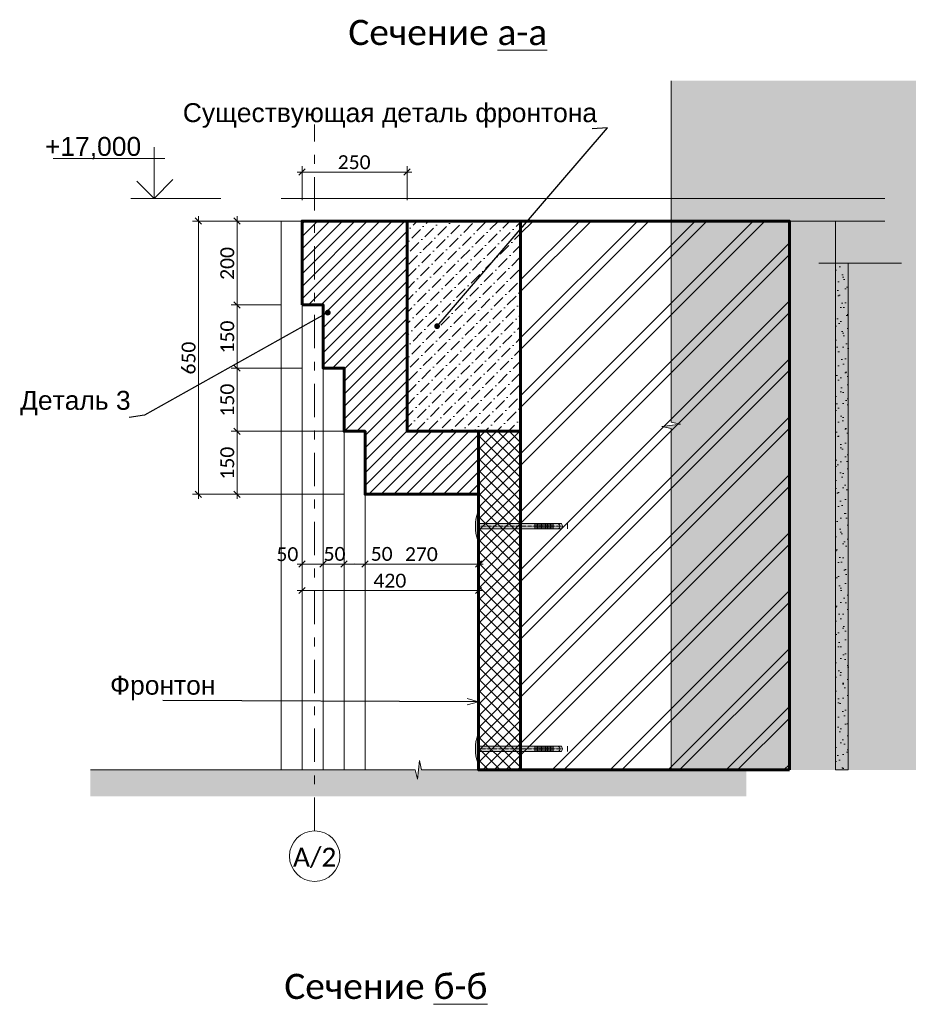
# Model space of a CAD drawing. Header units: millimetres. Extents: x 606744 to 1334424, y 366813 to 458563.
# Tile 13 of 21: x 1309294 to 1311409, y 444724 to 447066. Entities that reach past the tile are written whole.
import ezdxf

# ---------------------------------------------------------------- set-up
doc = ezdxf.new("R2010")
doc.units = ezdxf.units.MM
doc.header["$MEASUREMENT"] = 0
doc.set_wipeout_variables(frame=1)
for name, pattern in [('GESTRICHELT', [0.75, 0.5, -0.25]), ('Wipeout_Contour', [1000, 0, -1000]), ('Штрихштриховая', [164.041661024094, 79.37499761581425, -31.7499983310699, 21.1666667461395, -31.74999833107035])]:
    doc.linetypes.add(name, pattern=pattern)
for name, color, linetype in [('- 2D четрежи', 7, 'Continuous'), ('Конструктив - Стены Несущие', 7, 'Continuous'), ('Размер - Общий', 7, 'Continuous'), ('Размер - Осевые Размеры', 7, 'Continuous')]:
    doc.layers.add(name, color=color, linetype=linetype)
for name, color, linetype, lineweight in [('- 2D четрежи_Ном._пера__1', 7, 'Continuous', 15), ('- 2D четрежи_Ном._пера__19', 255, 'Continuous', 0), ('1 Молдинги_Ном._пера__1', 7, 'Continuous', 15), ('1 Молдинги_Ном._пера__41', 7, 'Continuous', 60), ('1_Кровля (плоская)_Ном._пера__1', 7, 'Continuous', 15), ('Аннотация - Выносная Надпись.Фасад фрагмент_Ном._пера__1', 7, 'Continuous', 15), ('Конструктив - Стены Несущие_Ном._пера__1', 7, 'Continuous', 15), ('Конструктив - Стены Несущие_Ном._пера__120', 7, 'Continuous', 5), ('Конструктив - Стены Несущие_Ном._пера__41', 7, 'Continuous', 60), ('Размер - Общий_Ном._пера__1', 7, 'Continuous', 15), ('Размер - Осевые Размеры_Ном._пера__1', 7, 'Continuous', 15), ('Размер - Отметка Уровня_Ном._пера__1', 7, 'Continuous', 15), ('Размер - Отметка Уровня_Ном._пера__120', 7, 'Continuous', 5)]:
    doc.layers.add(name, color=color, linetype=linetype, lineweight=lineweight)
doc.layers.add('1 Молдинги_Ном._пера__82', color=7, linetype='Continuous', lineweight=20, true_color=0xaaaaaa)
doc.layers.add('Конструктив - Стены Несущие_Ном._пера__167', color=7, linetype='Continuous', lineweight=5, true_color=0x6a6a6a)
doc.styles.add('СГЕНЕРИР_СТИЛЬ_1', font='arial.ttf')
doc.styles.add('СГЕНЕРИР_СТИЛЬ_2', font='calibri.ttf')
doc.dimstyles.new('СГЕНЕРИР_СТИЛЬ__2', dxfattribs={"dimtxt": 33.00000071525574, "dimasz": 14.25, "dimexe": 0.18, "dimexo": 50, "dimgap": 0, "dimtad": 1, "dimdec": 0, "dimzin": 0, "dimdsep": 46, "dimtxsty": 'СГЕНЕРИР_СТИЛЬ_2', "dimblk": 'ARROWHEAD_6', "dimblk1": 'ARROWHEAD_6', "dimblk2": 'ARROWHEAD_6', "dimcen": 0.09, "dimclrd": 7, "dimclre": 7, "dimclrt": 7, "dimazin": 0, "dimtfac": 1, "dimtdec": 4, "dimtmove": 0, "dimatfit": 3, "dimfxl": 1, "dimtolj": 1, "dimtzin": 0, "dimarcsym": 0})
doc.dimstyles.new('СГЕНЕРИР_СТИЛЬ__3', dxfattribs={"dimtxt": 33.00000071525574, "dimasz": 14.25, "dimexe": 0.18, "dimexo": 50, "dimgap": 0, "dimtad": 1, "dimtih": 1, "dimtoh": 1, "dimdec": 0, "dimzin": 0, "dimdsep": 46, "dimtxsty": 'СГЕНЕРИР_СТИЛЬ_2', "dimblk": 'ARROWHEAD_6', "dimblk1": 'ARROWHEAD_6', "dimblk2": 'ARROWHEAD_6', "dimcen": 0.09, "dimclrd": 7, "dimclre": 7, "dimclrt": 7, "dimazin": 0, "dimtfac": 1, "dimtdec": 4, "dimtmove": 2, "dimatfit": 3, "dimfxl": 1, "dimtolj": 1, "dimtzin": 0, "dimarcsym": 0})
doc.dimstyles.new('СГЕНЕРИР_СТИЛЬ__4', dxfattribs={"dimtxt": 33.00000071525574, "dimasz": 14.25, "dimexe": 0.18, "dimexo": 50, "dimgap": 0, "dimtad": 1, "dimtih": 1, "dimtoh": 1, "dimdec": 0, "dimzin": 0, "dimdsep": 46, "dimtxsty": 'СГЕНЕРИР_СТИЛЬ_2', "dimblk": 'ARROWHEAD_6', "dimblk1": 'ARROWHEAD_6', "dimblk2": 'ARROWHEAD_6', "dimcen": 0.09, "dimclrd": 7, "dimclre": 7, "dimclrt": 7, "dimazin": 0, "dimtfac": 1, "dimtdec": 4, "dimtmove": 0, "dimatfit": 3, "dimfxl": 1, "dimtolj": 1, "dimtzin": 0, "dimarcsym": 0})
doc.dimstyles.new('СГЕНЕРИР_СТИЛЬ__5', dxfattribs={"dimtxt": 0.18, "dimasz": 27.36, "dimexe": 0.18, "dimexo": 0.0625, "dimgap": 0, "dimtad": 0, "dimtih": 1, "dimtoh": 1, "dimdec": 4, "dimzin": 0, "dimdsep": 46, "dimcen": 0.09, "dimadec": 0, "dimazin": 0, "dimtfac": 1, "dimtdec": 4, "dimtmove": 0, "dimatfit": 3, "dimldrblk": 'ARROWHEAD_3', "dimfxl": 1, "dimtolj": 1, "dimtzin": 0, "dimarcsym": 0})
doc.dimstyles.new('СГЕНЕРИР_СТИЛЬ__7', dxfattribs={"dimtxt": 0.18, "dimasz": 27.36, "dimexe": 0.18, "dimexo": 0.0625, "dimgap": 0, "dimtad": 0, "dimtih": 1, "dimtoh": 1, "dimdec": 4, "dimzin": 0, "dimdsep": 46, "dimcen": 0.09, "dimadec": 0, "dimazin": 0, "dimtfac": 1, "dimtdec": 4, "dimtmove": 0, "dimatfit": 3, "dimldrblk": 'ARROWHEAD_11', "dimfxl": 1, "dimtolj": 1, "dimtzin": 0, "dimarcsym": 0})

# ---------------------------------------------------------------- blocks, each defined once
blk = doc.blocks.new('*D86', base_point=(491085.4970332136, 0))
at = {"layer": 'Размер - Общий_Ном._пера__1', "color": 7, "linetype": 'Continuous', "lineweight": 15, "transparency": 16777216}
for p, q in [((1309727.0428208, 446579.8438838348), (1309712.0428208, 446594.8438838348)), ((1309719.5428208, 446587.3438838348), (1309719.5428208, 446598.5938838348)), ((1309916.180774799, 446587.3438838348), (1309705.4803208, 446587.3438838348)), ((1309719.5428208, 445937.343253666), (1309719.5428208, 446587.3438838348)), ((1309712.0428208, 445944.843253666), (1309727.0428208, 445929.843253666)), ((1310066.180769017, 445937.343253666), (1309705.4803208, 445937.343253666)), ((1309719.5428208, 445926.093253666), (1309719.5428208, 445937.343253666))]:
    blk.add_line(p, q, dxfattribs=at)
at = {"layer": 'Размер - Общий_Ном._пера__1', "color": 7, "lineweight": 15, "transparency": 16777216, "insert": (1309712.942820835, 446222.2020399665), "char_height": 33.00000071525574, "attachment_point": 7, "rotation": 90, "style": 'СГЕНЕРИР_СТИЛЬ_2'}
blk.add_mtext('\\A1;650', dxfattribs=at)
blk = doc.blocks.new('ARROWHEAD_6')
at = {"color": 0, "linetype": 'Continuous', "lineweight": 0}
for p, q in [((0, 0), (-1, 0)), ((-0.5, -0.5), (0.5, 0.5))]:
    blk.add_line(p, q, dxfattribs=at)
blk = doc.blocks.new('*D92', base_point=(491085.4970332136, 0))
at = {"layer": 'Размер - Общий_Ном._пера__1', "color": 7, "linetype": 'Continuous', "lineweight": 15, "transparency": 16777216}
for p, q in [((1310066.180769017, 446087.3458745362), (1309797.494398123, 446087.3458745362)), ((1309804.056898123, 446094.8458745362), (1309819.056898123, 446079.8458745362)), ((1309811.556898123, 445937.343253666), (1309811.556898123, 446087.3458745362)), ((1309804.056898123, 445944.843253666), (1309819.056898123, 445929.843253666)), ((1310066.180769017, 445937.343253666), (1309797.494398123, 445937.343253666)), ((1309811.556898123, 445926.093253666), (1309811.556898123, 445937.343253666))]:
    blk.add_line(p, q, dxfattribs=at)
at = {"layer": 'Размер - Общий_Ном._пера__1', "color": 7, "lineweight": 15, "transparency": 16777216, "insert": (1309804.956898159, 445972.2030353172), "char_height": 33.00000071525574, "attachment_point": 7, "rotation": 90, "style": 'СГЕНЕРИР_СТИЛЬ_2'}
blk.add_mtext('\\A1;150', dxfattribs=at)
blk = doc.blocks.new('*D93', base_point=(491085.4970332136, 0))
at = {"layer": 'Размер - Общий_Ном._пера__1', "color": 7, "linetype": 'Continuous', "lineweight": 15, "transparency": 16777216}
for p, q in [((1309804.056898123, 446244.8458583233), (1309819.056898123, 446229.8458583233)), ((1309966.180762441, 446237.3458583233), (1309797.494398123, 446237.3458583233)), ((1309811.556898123, 446087.3458745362), (1309811.556898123, 446237.3458583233)), ((1310066.180769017, 446087.3458745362), (1309797.494398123, 446087.3458745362)), ((1309804.056898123, 446094.8458745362), (1309819.056898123, 446079.8458745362))]:
    blk.add_line(p, q, dxfattribs=at)
at = {"layer": 'Размер - Общий_Ном._пера__1', "color": 7, "lineweight": 15, "transparency": 16777216, "insert": (1309804.956898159, 446122.204337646), "char_height": 33.00000071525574, "attachment_point": 7, "rotation": 90, "style": 'СГЕНЕРИР_СТИЛЬ_2'}
blk.add_mtext('\\A1;150', dxfattribs=at)
blk = doc.blocks.new('*D94', base_point=(491085.4970332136, 0))
at = {"layer": 'Размер - Общий_Ном._пера__1', "color": 7, "linetype": 'Continuous', "lineweight": 15, "transparency": 16777216}
for p, q in [((1309916.180774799, 446387.7085694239), (1309797.494398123, 446387.7085694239)), ((1309804.056898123, 446395.2085694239), (1309819.056898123, 446380.2085694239)), ((1309811.556898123, 446237.3458583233), (1309811.556898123, 446387.7085694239)), ((1309804.056898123, 446244.8458583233), (1309819.056898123, 446229.8458583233)), ((1309966.180762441, 446237.3458583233), (1309797.494398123, 446237.3458583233))]:
    blk.add_line(p, q, dxfattribs=at)
at = {"layer": 'Размер - Общий_Ном._пера__1', "color": 7, "lineweight": 15, "transparency": 16777216, "insert": (1309804.956898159, 446272.3856850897), "char_height": 33.00000071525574, "attachment_point": 7, "rotation": 90, "style": 'СГЕНЕРИР_СТИЛЬ_2'}
blk.add_mtext('\\A1;150', dxfattribs=at)
blk = doc.blocks.new('*D95', base_point=(491085.4970332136, 0))
at = {"layer": 'Размер - Общий_Ном._пера__1', "color": 7, "linetype": 'Continuous', "lineweight": 15, "transparency": 16777216}
for p, q in [((1309819.056898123, 446579.8438838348), (1309804.056898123, 446594.8438838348)), ((1309811.556898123, 446587.3438838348), (1309811.556898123, 446598.5938838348)), ((1309916.180774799, 446587.3438838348), (1309797.494398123, 446587.3438838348)), ((1309811.556898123, 446387.7085694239), (1309811.556898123, 446587.3438838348)), ((1309916.180774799, 446387.7085694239), (1309797.494398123, 446387.7085694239)), ((1309804.056898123, 446395.2085694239), (1309819.056898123, 446380.2085694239))]:
    blk.add_line(p, q, dxfattribs=at)
at = {"layer": 'Размер - Общий_Ном._пера__1', "color": 7, "lineweight": 15, "transparency": 16777216, "insert": (1309804.956898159, 446447.3846978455), "char_height": 33.00000071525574, "attachment_point": 7, "rotation": 90, "style": 'СГЕНЕРИР_СТИЛЬ_2'}
blk.add_mtext('\\A1;200', dxfattribs=at)
blk = doc.blocks.new('*D96', base_point=(491085.4970332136, 0))
at = {"layer": 'Размер - Общий_Ном._пера__1', "color": 7, "linetype": 'Continuous', "lineweight": 15, "transparency": 16777216}
for p, q in [((1309966.180774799, 445757.2411675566), (1309966.180774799, 446337.7085694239)), ((1310016.18076244, 445757.2411675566), (1310016.18076244, 446187.3458583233)), ((1309973.680774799, 445778.8036675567), (1309958.680774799, 445763.8036675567)), ((1310023.680762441, 445778.8036675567), (1310008.68076244, 445763.8036675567)), ((1309954.930774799, 445771.3036675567), (1309966.180774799, 445771.3036675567)), ((1309966.180774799, 445771.3036675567), (1310016.18076244, 445771.3036675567))]:
    blk.add_line(p, q, dxfattribs=at)
at = {"layer": 'Размер - Общий_Ном._пера__1', "color": 7, "lineweight": 15, "transparency": 16777216, "insert": (1309905.158734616, 445777.903667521), "char_height": 33.00000071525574, "attachment_point": 7, "style": 'СГЕНЕРИР_СТИЛЬ_2'}
blk.add_mtext('\\A1;50', dxfattribs=at)
blk = doc.blocks.new('*D97', base_point=(491085.4970332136, 0))
at = {"layer": 'Размер - Общий_Ном._пера__1', "color": 7, "linetype": 'Continuous', "lineweight": 15, "transparency": 16777216}
for p, q in [((1310016.18076244, 445757.2411675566), (1310016.18076244, 446187.3458583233)), ((1310066.180770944, 445757.2411675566), (1310066.180770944, 446037.3458745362)), ((1310023.680762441, 445778.8036675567), (1310008.68076244, 445763.8036675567)), ((1310073.680770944, 445778.8036675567), (1310058.680770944, 445763.8036675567)), ((1310016.18076244, 445771.3036675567), (1310066.180770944, 445771.3036675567))]:
    blk.add_line(p, q, dxfattribs=at)
at = {"layer": 'Размер - Общий_Ном._пера__1', "color": 7, "lineweight": 15, "transparency": 16777216, "insert": (1310017.435123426, 445778.5893820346), "char_height": 33.00000071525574, "attachment_point": 7, "style": 'СГЕНЕРИР_СТИЛЬ_2'}
blk.add_mtext('\\A1;50', dxfattribs=at)
blk = doc.blocks.new('*D98', base_point=(491085.4970332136, 0))
at = {"layer": 'Размер - Общий_Ном._пера__1', "color": 7, "linetype": 'Continuous', "lineweight": 15, "transparency": 16777216}
for p, q in [((1310066.180770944, 445757.2411675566), (1310066.180770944, 446037.3458745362)), ((1310116.180769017, 445757.2411675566), (1310116.180769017, 445887.343253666)), ((1310073.680770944, 445778.8036675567), (1310058.680770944, 445763.8036675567)), ((1310123.680769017, 445778.8036675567), (1310108.680769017, 445763.8036675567)), ((1310066.180770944, 445771.3036675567), (1310116.180769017, 445771.3036675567)), ((1310091.18076999, 445771.3036675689), (1310091.93076999, 445772.0536675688)), ((1310091.18076999, 445771.3036675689), (1310122.326827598, 445771.3036675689))]:
    blk.add_line(p, q, dxfattribs=at)
blk = doc.blocks.new('*D99', base_point=(491085.4970332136, 0))
at = {"layer": 'Размер - Общий_Ном._пера__1', "color": 7, "linetype": 'Continuous', "lineweight": 15, "transparency": 16777216}
for p, q in [((1310116.180769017, 445757.2411675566), (1310116.180769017, 445887.343253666)), ((1310386.180716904, 445757.2411675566), (1310386.180716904, 445887.3461229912)), ((1310123.680769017, 445778.8036675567), (1310108.680769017, 445763.8036675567)), ((1310378.680716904, 445763.8036675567), (1310393.680716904, 445778.8036675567)), ((1310091.18076999, 445771.3036675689), (1310122.326827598, 445771.3036675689)), ((1310116.180769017, 445771.3036675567), (1310386.180716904, 445771.3036675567)), ((1310122.326827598, 445771.3036675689), (1310190.42029623, 445771.3036675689))]:
    blk.add_line(p, q, dxfattribs=at)
at = {"layer": 'Размер - Общий_Ном._пера__1', "color": 7, "lineweight": 15, "transparency": 16777216, "char_height": 33.00000071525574, "attachment_point": 7, "style": 'СГЕНЕРИР_СТИЛЬ_2'}
for s, insert in [('\\A1;50', (1310129.612541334, 445778.5893820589)), ('\\A1;270', (1310211.039214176, 445777.903667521))]:
    blk.add_mtext(s, dxfattribs=dict(at, insert=insert))
blk = doc.blocks.new('*D100', base_point=(491085.4970332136, 0))
at = {"layer": 'Размер - Общий_Ном._пера__1', "color": 7, "linetype": 'Continuous', "lineweight": 15, "transparency": 16777216}
for p, q in [((1310386.180716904, 445757.2411675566), (1310386.180716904, 445887.3461229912)), ((1310378.680716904, 445763.8036675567), (1310393.680716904, 445778.8036675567)), ((1310386.180716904, 445771.3036675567), (1310397.430716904, 445771.3036675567))]:
    blk.add_line(p, q, dxfattribs=at)
blk = doc.blocks.new('*D107', base_point=(491085.4970332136, 0))
at = {"layer": 'Размер - Осевые Размеры_Ном._пера__1', "color": 7, "linetype": 'Continuous', "lineweight": 15, "transparency": 16777216}
for p, q in [((1309973.680774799, 446711.4655596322), (1309958.680774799, 446696.4655596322)), ((1309966.180774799, 446637.3438838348), (1309966.180774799, 446718.0280596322)), ((1310208.680909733, 446696.4655596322), (1310223.680909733, 446711.4655596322)), ((1310216.180909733, 446637.344546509), (1310216.180909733, 446718.0280596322)), ((1309954.930774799, 446703.9655596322), (1309966.180774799, 446703.9655596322)), ((1309966.180774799, 446703.9655596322), (1310216.180909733, 446703.9655596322)), ((1310216.180909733, 446703.9655596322), (1310227.430909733, 446703.9655596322))]:
    blk.add_line(p, q, dxfattribs=at)
at = {"layer": 'Размер - Осевые Размеры_Ном._пера__1', "color": 7, "lineweight": 15, "transparency": 16777216, "insert": (1310051.039313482, 446710.5655595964), "char_height": 33.00000071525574, "attachment_point": 7, "style": 'СГЕНЕРИР_СТИЛЬ_2'}
blk.add_mtext('\\A1;250', dxfattribs=at)
blk = doc.blocks.new('*D109', base_point=(491085.4970332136, 0))
at = {"layer": 'Размер - Осевые Размеры_Ном._пера__1', "color": 7, "linetype": 'Continuous', "lineweight": 15, "transparency": 16777216}
for p, q in [((1309966.180774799, 445694.2631373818), (1309966.180774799, 446337.7085694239)), ((1310386.180716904, 445694.2631373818), (1310386.180716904, 445887.3461229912)), ((1309954.930774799, 445708.3256373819), (1309966.180774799, 445708.3256373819)), ((1309973.680774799, 445715.8256373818), (1309958.680774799, 445700.8256373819)), ((1309966.180774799, 445708.3256373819), (1310386.180716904, 445708.3256373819)), ((1310378.680716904, 445700.8256373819), (1310393.680716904, 445715.8256373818)), ((1310386.180716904, 445708.3256373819), (1310397.430716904, 445708.3256373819))]:
    blk.add_line(p, q, dxfattribs=at)
at = {"layer": 'Размер - Осевые Размеры_Ном._пера__1', "color": 7, "lineweight": 15, "transparency": 16777216, "insert": (1310136.039217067, 445714.9256373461), "char_height": 33.00000071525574, "attachment_point": 7, "style": 'СГЕНЕРИР_СТИЛЬ_2'}
blk.add_mtext('\\A1;420', dxfattribs=at)
blk = doc.blocks.new('ARROWHEAD_3')
at = {"color": 0, "linetype": 'Continuous', "lineweight": 0}
blk.add_line((0, 0), (-1, 0), dxfattribs=at)
at = {"color": 0, "linetype": 'Continuous', "lineweight": 0, "flags": 128}
blk.add_lwpolyline([(-1, 0.2679), (0, 0), (-1, -0.2679)], dxfattribs=at)
blk = doc.blocks.new('ARROWHEAD_11')
at = {"color": 0, "linetype": 'Continuous', "lineweight": 0}
blk.add_line((0, 0), (-1, 0), dxfattribs=at)
at = {"color": 0, "linetype": 'Continuous', "lineweight": 0, "const_width": 0.25, "flags": 128}
blk.add_lwpolyline([(-0.125, 0, 1), (0.125, 0, 1)], format="xyb", close=True, dxfattribs=at)
blk = doc.blocks.new('CI Tools Break Line Symbol[13]_8', base_point=(1311023.517947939, 445281.5503843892))
at = {"layer": '- 2D четрежи', "linetype": 'Continuous', "lineweight": 0, "true_color": 0xffffff}
blk.add_hatch(color=7, dxfattribs=at).paths.add_polyline_path([(1311023.517947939, 445281.5503843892), (1310250.588299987, 445281.5503843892), (1310245.588299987, 445304.0503843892), (1310240.588299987, 445259.0503843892), (1310235.588299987, 445281.5503843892), (1309462.658652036, 445281.5503843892), (1309462.658652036, 445218.5500029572), (1311023.517947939, 445218.5500029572)])
at = {"layer": '- 2D четрежи_Ном._пера__1', "color": 7, "linetype": 'Continuous', "lineweight": 15}
for p, q in [((1310240.588299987, 445259.0503843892), (1310245.588299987, 445304.0503843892)), ((1310245.588299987, 445304.0503843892), (1310250.588299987, 445281.5503843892)), ((1310235.588299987, 445281.5503843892), (1309462.658652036, 445281.5503843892)), ((1310235.588299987, 445281.5503843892), (1310240.588299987, 445259.0503843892)), ((1311023.517947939, 445281.5503843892), (1310250.588299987, 445281.5503843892))]:
    blk.add_line(p, q, dxfattribs=at)
blk = doc.blocks.new('CI Tools Break Line Symbol[15]_8', base_point=(1310844.778626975, 445281.5503843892))
at = {"layer": '- 2D четрежи', "linetype": 'Continuous', "lineweight": 0, "true_color": 0xffffff}
blk.add_hatch(color=7, dxfattribs=at).paths.add_polyline_path([(1311547.250108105, 445281.5503843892), (1311547.250108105, 446921.2963045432), (1310844.778626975, 446921.2963045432), (1310844.778626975, 446108.9233444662), (1310867.278626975, 446103.9233444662), (1310822.278626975, 446098.9233444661), (1310844.778626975, 446093.9233444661), (1310844.778626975, 445281.5503843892)])
at = {"layer": '- 2D четрежи_Ном._пера__1', "color": 7, "linetype": 'Continuous', "lineweight": 15}
for p, q in [((1310844.778626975, 446108.9233444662), (1310844.778626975, 446921.2963045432)), ((1310867.278626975, 446103.9233444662), (1310822.278626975, 446098.9233444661)), ((1310844.778626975, 446108.9233444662), (1310867.278626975, 446103.9233444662)), ((1310822.278626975, 446098.9233444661), (1310844.778626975, 446093.9233444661)), ((1310844.778626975, 445281.5503843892), (1310844.778626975, 446093.9233444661))]:
    blk.add_line(p, q, dxfattribs=at)
blk = doc.blocks.new('Линия_7_8', base_point=(1309996.185736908, 445076.2443062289))
at = {"layer": '- 2D четрежи_Ном._пера__1', "color": 7, "linetype": 'Штрихштриховая', "lineweight": 15}
blk.add_line((1309996.185736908, 445136.2443062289), (1309996.185736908, 446817.3403128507), dxfattribs=at)
at = {"layer": '- 2D четрежи_Ном._пера__1', "color": 7, "linetype": 'Continuous', "lineweight": 15}
blk.add_circle((1309996.185736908, 445076.2443062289), 60, dxfattribs=at)

msp = doc.modelspace()

# ---------------------------------------------------------------- hatches: boundary and pattern name
at = {"layer": '- 2D четрежи_Ном._пера__19', "linetype": 'Continuous', "lineweight": 0}
h = msp.add_hatch(color=255, dxfattribs=at)
edge = h.paths.add_edge_path()
edge.add_line((1310384.197514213, 445895.3335301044), (1310386.181010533, 445895.3335301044))
edge.add_line((1310386.181010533, 445895.3335301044), (1310386.181010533, 445867.3368044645))
edge.add_line((1310386.181010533, 445867.3368044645), (1310583.489963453, 445867.3368044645))
edge.add_line((1310583.489963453, 445867.3368044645), (1310585.934357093, 445861.0968044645))
edge.add_line((1310585.934357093, 445861.0968044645), (1310583.489963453, 445854.8568044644))
edge.add_line((1310583.489963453, 445854.8568044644), (1310386.181010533, 445854.8568044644))
edge.add_line((1310386.181010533, 445854.8568044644), (1310386.181010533, 445826.8600788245))
edge.add_line((1310386.181010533, 445826.8600788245), (1310384.197514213, 445826.8600788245))
edge.add_arc((1310490.254341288, 445861.0968044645), 111.4459687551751, 162.1091466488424, 197.8908533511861, ccw=False)
h = msp.add_hatch(color=255, dxfattribs=at)
edge = h.paths.add_edge_path()
edge.add_line((1310384.197514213, 445365.7468997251), (1310386.181010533, 445365.7468997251))
edge.add_line((1310386.181010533, 445365.7468997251), (1310386.181010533, 445337.7501740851))
edge.add_line((1310386.181010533, 445337.7501740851), (1310583.489963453, 445337.7501740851))
edge.add_line((1310583.489963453, 445337.7501740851), (1310585.934357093, 445331.5101740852))
edge.add_line((1310585.934357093, 445331.5101740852), (1310583.489963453, 445325.2701740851))
edge.add_line((1310583.489963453, 445325.2701740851), (1310386.181010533, 445325.2701740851))
edge.add_line((1310386.181010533, 445325.2701740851), (1310386.181010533, 445297.2734484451))
edge.add_line((1310386.181010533, 445297.2734484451), (1310384.197514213, 445297.2734484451))
edge.add_arc((1310490.254341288, 445331.510174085), 111.4459687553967, 162.1091466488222, 197.8908533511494, ccw=False)
at = {"layer": '1 Молдинги_Ном._пера__1', "linetype": 'Continuous', "lineweight": 15}
h = msp.add_hatch(dxfattribs=at)
h.set_pattern_fill('ОГНЕУПОРНАЯ_ЗАЩИТА_0008', style=0, pattern_type=2)
h.set_pattern_definition([(44.99999999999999, (491085.4970332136, 0), (-14.84924215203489, 14.8492421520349), [])])
h.paths.add_polyline_path([(1309966.180774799, 446387.7085694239), (1310016.18076244, 446388.3419402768), (1310016.18076244, 446237.3458583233), (1310066.180770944, 446237.3458583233), (1310066.180770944, 446087.3458745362), (1310116.180769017, 446087.3458745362), (1310116.180769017, 445937.343253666), (1310386.180716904, 445937.3461229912), (1310386.180878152, 446087.344541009), (1310216.180765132, 446087.344723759), (1310216.181295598, 446587.3441832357), (1309966.180774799, 446587.3438838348)])
h = msp.add_hatch(dxfattribs=at)
h.set_pattern_fill('БЕТОН_01_0008', style=0, pattern_type=2)
h.set_pattern_definition([(44.99999999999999, (491085.4970332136, 0), (-27.57716345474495, 27.57716345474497), [29.24999892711, -9.74999964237, 0, -9.74999964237]), (44.99999999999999, (491088.9441786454, 31.02430888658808), (-27.57716345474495, 27.57716345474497), [29.24999892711, -9.74999964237, 0, -9.74999964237])])
h.paths.add_polyline_path([(1310486.181010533, 446587.3442543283), (1310216.180909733, 446587.344546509), (1310216.180909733, 446087.344654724), (1310486.181010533, 446087.344654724)])
at = {"layer": 'Конструктив - Стены Несущие_Ном._пера__1', "linetype": 'Continuous', "lineweight": 15}
h = msp.add_hatch(dxfattribs=at)
h.set_pattern_fill('ЛИНИИ_НАКЛОННЫЕ_ДВОЙНЫЕ__21', style=0, pattern_type=2)
h.set_pattern_definition([(44.99999999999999, (491085.4970332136, 0), (-68.94290863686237, 68.94290863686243), []), (44.99999999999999, (491071.7084514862, 13.78858172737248), (-68.94290863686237, 68.94290863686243), [])])
h.paths.add_polyline_path([(1311126.181024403, 445281.5503843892), (1311126.181024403, 446587.344659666), (1310486.181021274, 446587.3443761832), (1310486.181021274, 445281.5503843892)])
at = {"layer": 'Конструктив - Стены Несущие_Ном._пера__167', "linetype": 'Continuous', "lineweight": 5, "true_color": 0x6a6a6a}
h = msp.add_hatch(dxfattribs=at)
h.set_pattern_fill('БЛОКИ_БЕТОННЫЕ_0008', color=251, style=0, pattern_type=2)
h.set_pattern_definition([(44.99999999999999, (491085.4970332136, 0), (-13.78858172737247, 13.78858172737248), []), (135.0000000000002, (491085.4970332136, 0), (13.78858172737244, 13.78858172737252), [])])
h.paths.add_polyline_path([(1310386.180878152, 446087.3447648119), (1310386.181010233, 446037.3446934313), (1310386.181010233, 445281.5503843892), (1310486.181008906, 445281.5503843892), (1310486.181008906, 446087.3448008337)])

# ---------------------------------------------------------------- linework, layer by layer
at = {"layer": '- 2D четрежи_Ном._пера__1', "color": 7, "linetype": 'Continuous', "lineweight": 15}
for p, q in [((1310386.181010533, 445854.8568044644), (1310386.181010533, 445867.3368044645)), ((1310520.337340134, 445854.8568044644), (1310520.337340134, 445867.3368044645)), ((1310523.457340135, 445854.8568044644), (1310523.457340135, 445867.3368044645)), ((1310526.577340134, 445854.8568044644), (1310526.577340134, 445867.3368044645)), ((1310529.697340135, 445854.8568044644), (1310529.697340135, 445867.3368044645)), ((1310532.817340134, 445854.8568044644), (1310532.817340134, 445867.3368044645)), ((1310535.937340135, 445854.8568044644), (1310535.937340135, 445867.3368044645)), ((1310539.057340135, 445854.8568044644), (1310539.057340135, 445867.3368044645)), ((1310542.177340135, 445854.8568044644), (1310542.177340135, 445867.3368044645)), ((1310545.297340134, 445854.8568044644), (1310545.297340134, 445867.3368044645)), ((1310548.417340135, 445854.8568044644), (1310548.417340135, 445867.3368044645)), ((1310551.537340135, 445854.8568044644), (1310551.537340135, 445867.3368044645)), ((1310554.657340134, 445854.8568044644), (1310554.657340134, 445867.3368044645)), ((1310557.777340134, 445854.8568044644), (1310557.777340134, 445867.3368044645)), ((1310560.897340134, 445854.8568044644), (1310560.897340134, 445867.3368044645)), ((1310564.017340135, 445854.8568044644), (1310564.017340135, 445867.3368044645)), ((1310598.017161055, 445854.8568044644), (1310598.017161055, 445867.3368044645)), ((1310386.181010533, 445325.2701740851), (1310386.181010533, 445337.7501740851)), ((1310520.337340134, 445325.2701740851), (1310520.337340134, 445337.7501740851)), ((1310523.457340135, 445325.2701740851), (1310523.457340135, 445337.7501740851)), ((1310526.577340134, 445325.2701740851), (1310526.577340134, 445337.7501740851)), ((1310529.697340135, 445325.2701740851), (1310529.697340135, 445337.7501740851)), ((1310532.817340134, 445325.2701740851), (1310532.817340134, 445337.7501740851)), ((1310535.937340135, 445325.2701740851), (1310535.937340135, 445337.7501740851)), ((1310539.057340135, 445325.2701740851), (1310539.057340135, 445337.7501740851)), ((1310542.177340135, 445325.2701740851), (1310542.177340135, 445337.7501740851)), ((1310545.297340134, 445325.2701740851), (1310545.297340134, 445337.7501740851)), ((1310548.417340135, 445325.2701740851), (1310548.417340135, 445337.7501740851)), ((1310551.537340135, 445325.2701740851), (1310551.537340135, 445337.7501740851)), ((1310554.657340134, 445325.2701740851), (1310554.657340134, 445337.7501740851)), ((1310557.777340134, 445325.2701740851), (1310557.777340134, 445337.7501740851)), ((1310560.897340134, 445325.2701740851), (1310560.897340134, 445337.7501740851)), ((1310564.017340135, 445325.2701740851), (1310564.017340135, 445337.7501740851)), ((1310598.017161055, 445325.2701740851), (1310598.017161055, 445337.7501740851))]:
    msp.add_line(p, q, dxfattribs=at)
at = {"layer": '- 2D четрежи_Ном._пера__1', "color": 7, "linetype": 'GESTRICHELT', "lineweight": 15}
for p, q in [((1310386.181010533, 445861.0968044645), (1310585.934357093, 445861.0968044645)), ((1310386.181010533, 445331.5101740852), (1310585.934357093, 445331.5101740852))]:
    msp.add_line(p, q, dxfattribs=at)
at = {"layer": '- 2D четрежи_Ном._пера__1', "color": 7, "linetype": 'Continuous', "lineweight": 15, "flags": 128}
for points in [[(1310384.197514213, 445895.3335301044), (1310386.181010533, 445895.3335301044), (1310386.181010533, 445867.3368044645), (1310583.489963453, 445867.3368044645), (1310585.934357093, 445861.0968044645), (1310583.489963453, 445854.8568044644), (1310386.181010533, 445854.8568044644), (1310386.181010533, 445826.8600788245), (1310384.197514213, 445826.8600788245, -0.1574082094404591)], [(1310384.197514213, 445365.7468997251), (1310386.181010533, 445365.7468997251), (1310386.181010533, 445337.7501740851), (1310583.489963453, 445337.7501740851), (1310585.934357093, 445331.5101740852), (1310583.489963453, 445325.2701740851), (1310386.181010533, 445325.2701740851), (1310386.181010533, 445297.2734484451), (1310384.197514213, 445297.2734484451, -0.1574082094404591)]]:
    msp.add_lwpolyline(points, format="xyb", close=True, dxfattribs=at)
at = {"layer": '- 2D четрежи_Ном._пера__1', "color": 7, "linetype": 'Continuous', "lineweight": 15}
for centre in [(1310573.472949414, 445861.1034204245), (1310573.472949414, 445331.5167900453)]:
    msp.add_arc(centre, 6.67526496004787, 290.6445890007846, 69.035633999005, dxfattribs=at)
at = {"layer": '1 Молдинги_Ном._пера__1', "color": 7, "linetype": 'Continuous', "lineweight": 15}
for p, q in [((1309966.187246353, 445281.5503848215), (1309966.180774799, 446587.3438838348)), ((1310016.200842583, 445281.5503848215), (1310016.200557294, 446337.3458587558)), ((1310066.191553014, 445281.5503848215), (1310066.200565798, 446237.3458749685)), ((1310116.179241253, 445281.5503848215), (1310116.17404794, 446087.3458644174))]:
    msp.add_line(p, q, dxfattribs=at)
at = {"layer": '1 Молдинги_Ном._пера__41', "color": 7, "linetype": 'Continuous', "lineweight": 60, "flags": 128}
for points in [[(1309966.180774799, 446387.7085694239), (1310016.18076244, 446388.3419402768), (1310016.18076244, 446237.3458583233), (1310066.180770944, 446237.3458583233), (1310066.180770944, 446087.3458745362), (1310116.180769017, 446087.3458745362), (1310116.180769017, 445937.343253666), (1310386.180716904, 445937.3461229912), (1310386.180878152, 446087.344541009), (1310216.180765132, 446087.344723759), (1310216.181295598, 446587.3441832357), (1309966.180774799, 446587.3438838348)], [(1310486.181010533, 446587.3442543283), (1310216.180909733, 446587.344546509), (1310216.180909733, 446087.344654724), (1310486.181010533, 446087.344654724)]]:
    msp.add_lwpolyline(points, close=True, dxfattribs=at)
at = {"layer": '1 Молдинги_Ном._пера__82', "color": 253, "linetype": 'Continuous', "lineweight": 20, "true_color": 0xaaaaaa}
msp.add_line((1309916.187246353, 445281.5503977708), (1309916.180774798, 446587.3438967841), dxfattribs=at)
at = {"layer": '1_Кровля (плоская)_Ном._пера__1', "color": 7, "linetype": 'Continuous', "lineweight": 15}
for p, q in [((1311353.252046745, 446641.3446928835), (1309916.18101437, 446641.3436439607)), ((1311353.252046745, 446587.3448396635), (1309916.180774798, 446587.3438967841))]:
    msp.add_line(p, q, dxfattribs=at)
at = {"layer": 'Конструктив - Стены Несущие_Ном._пера__1', "color": 7, "linetype": 'Continuous', "lineweight": 15}
msp.add_line((1310486.181010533, 446487.3442581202), (1310486.181010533, 445281.5503843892), dxfattribs=at)
at = {"layer": 'Конструктив - Стены Несущие_Ном._пера__41', "color": 7, "linetype": 'Continuous', "lineweight": 60, "flags": 128}
for points in [[(1311126.181024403, 445281.5503843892), (1311126.181024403, 446587.344659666), (1310486.181021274, 446587.3443761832), (1310486.181021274, 445281.5503843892)], [(1310386.180878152, 446087.3447648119), (1310386.181010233, 446037.3446934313), (1310386.181010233, 445281.5503843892), (1310486.181008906, 445281.5503843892), (1310486.181008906, 446087.3448008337)]]:
    msp.add_lwpolyline(points, close=True, dxfattribs=at)
at = {"layer": 'Размер - Отметка Уровня_Ном._пера__120', "color": 7, "linetype": 'Continuous', "lineweight": 5}
for p, q in [((1309614.35436706, 446641.3436779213), (1309614.35436706, 446763.3261530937)), ((1309639.933569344, 446736.3941616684), (1309374.001263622, 446736.3941616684)), ((1309614.35436706, 446641.3436779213), (1309573.081703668, 446682.6163413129)), ((1309614.35436706, 446641.3436779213), (1309658.914770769, 446685.9040816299)), ((1309773.072941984, 446641.3436779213), (1309558.725394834, 446641.3436779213))]:
    msp.add_line(p, q, dxfattribs=at)

# ---------------------------------------------------------------- block references
at = {"layer": '- 2D четрежи', "color": 7, "linetype": 'Штрихштриховая', "lineweight": 15}
msp.add_blockref('Линия_7_8', (1309996.185736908, 445076.2443062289), dxfattribs=at)
at = {"layer": '- 2D четрежи', "color": 7, "linetype": 'Continuous', "lineweight": 15}
msp.add_blockref('CI Tools Break Line Symbol[13]_8', (1311023.517947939, 445281.5503843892), dxfattribs=at)

# ---------------------------------------------------------------- texts
at = {"layer": '- 2D четрежи_Ном._пера__1', "color": 7, "linetype": 'Continuous', "lineweight": 15, "attachment_point": 8, "style": 'СГЕНЕРИР_СТИЛЬ_2'}
for s, insert, char_height in [('\\A1;Сечение {\\Lа-а}', (1310313.076989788, 447005.394866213), 60), ('\\A1;А/2', (1309996.185736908, 445048.3655234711), 44.99999999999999), ('\\A1;Сечение {\\Lб-б}', (1310165.679544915, 444735.7316977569), 60)]:
    msp.add_mtext(s, dxfattribs=dict(at, insert=insert, char_height=char_height))
at = {"layer": 'Аннотация - Выносная Надпись.Фасад фрагмент_Ном._пера__1', "color": 7, "linetype": 'Continuous', "lineweight": 15, "char_height": 45, "attachment_point": 8, "style": 'СГЕНЕРИР_СТИЛЬ_1'}
for s, insert in [('\\A1;Существующая деталь фронтона', (1310175.378386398, 446809.1633070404)), ('\\A1;Деталь 3', (1309426.656528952, 446125.2693734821)), ('\\A1;Фронтон', (1309634.512325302, 445446.8993872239))]:
    msp.add_mtext(s, dxfattribs=dict(at, insert=insert))
at = {"layer": 'Размер - Отметка Уровня_Ном._пера__1', "color": 7, "linetype": 'Continuous', "lineweight": 15, "insert": (1309583.308503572, 446734.0766750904), "char_height": 45, "attachment_point": 9, "style": 'СГЕНЕРИР_СТИЛЬ_1'}
msp.add_mtext('\\A1;+17,000', dxfattribs=at)

# ---------------------------------------------------------------- dimensions: what is measured, and where the dimension line sits
at = {"layer": 'Размер - Общий', "color": 7, "linetype": 'Continuous', "lineweight": 15}
for base, p1, p2, picture, middle in [((1309719.5428208, 446587.3438838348), (1310116.180769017, 445937.343253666), (1309966.180774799, 446587.3438838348), '*D86', (1309696.442820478, 446259.8730242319)), ((1309811.556898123, 446587.3438838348), (1309966.180774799, 446387.7085694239), (1309966.180774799, 446587.3438838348), '*D95', (1309788.456897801, 446485.0556821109)), ((1309811.556898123, 446387.7085694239), (1310016.18076244, 446237.3458583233), (1309966.180774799, 446387.7085694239), '*D94', (1309788.456897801, 446310.0566693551)), ((1309811.556898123, 446237.3458583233), (1310116.180769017, 446087.3458745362), (1310016.18076244, 446237.3458583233), '*D93', (1309788.456897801, 446159.8753219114)), ((1309811.556898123, 446087.3458745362), (1310116.180769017, 445937.343253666), (1310116.180769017, 446087.3458745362), '*D92', (1309788.456897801, 446009.8740195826))]:
    dim = msp.add_linear_dim(base=base, p1=p1, p2=p2, angle=90, dimstyle='СГЕНЕРИР_СТИЛЬ__2', dxfattribs=at)
    dim.commit()
    dim.dimension.update_dxf_attribs({"geometry": picture, "text_midpoint": middle, "dimtype": 160, "text_rotation": 90})
for base, p1, p2, dimstyle, picture, middle in [((1310016.18076244, 445771.3036675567), (1309966.180774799, 446387.7085694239), (1310016.18076244, 446237.3458583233), 'СГЕНЕРИР_СТИЛЬ__4', '*D96', (1309930.272725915, 445794.4036678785)), ((1310066.180770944, 445771.3036675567), (1310016.18076244, 446237.3458583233), (1310066.180770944, 446087.3458745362), 'СГЕНЕРИР_СТИЛЬ__3', '*D97', (1310042.549114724, 445795.0893823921)), ((1310116.180769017, 445771.3036675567), (1310066.180770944, 446087.3458745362), (1310116.180769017, 445937.343253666), 'СГЕНЕРИР_СТИЛЬ__3', '*D98', (1310154.726532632, 445795.0893824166)), ((1310386.180716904, 445771.3036675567), (1310116.180769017, 445937.343253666), (1310386.180716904, 445937.3461229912), 'СГЕНЕРИР_СТИЛЬ__4', '*D99', (1310248.710198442, 445794.4036678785)), ((1310386.181010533, 445771.3036675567), (1310386.180716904, 445937.3461229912), (1310386.181010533, 445771.3036675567), 'СГЕНЕРИР_СТИЛЬ__4', '*D100', (1310385.357234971, 445794.4036678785))]:
    dim = msp.add_linear_dim(base=base, p1=p1, p2=p2, dimstyle=dimstyle, dxfattribs=at)
    dim.commit()
    dim.dimension.update_dxf_attribs({"geometry": picture, "text_midpoint": middle, "dimtype": 160})
at = {"layer": 'Размер - Осевые Размеры', "color": 7, "linetype": 'Continuous', "lineweight": 15}
for base, p1, p2, picture, middle in [((1310216.180909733, 446703.9655596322), (1309966.180774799, 446587.3438838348), (1310216.180909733, 446587.344546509), '*D107', (1310088.710297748, 446727.065559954)), ((1310386.180716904, 445708.3256373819), (1309966.180774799, 446387.7085694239), (1310386.180716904, 445937.3461229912), '*D109', (1310173.710201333, 445731.4256377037))]:
    dim = msp.add_linear_dim(base=base, p1=p1, p2=p2, dimstyle='СГЕНЕРИР_СТИЛЬ__4', dxfattribs=at)
    dim.commit()
    dim.dimension.update_dxf_attribs({"geometry": picture, "text_midpoint": middle, "dimtype": 160})

# ---------------------------------------------------------------- leaders
at = {"layer": 'Аннотация - Выносная Надпись.Фасад фрагмент_Ном._пера__1', "color": 7, "linetype": 'Continuous', "lineweight": 15, "annotation_type": 0, "has_hookline": 1, "hookline_direction": 1}
for points, dimstyle, text_width in [([(1310287.579861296, 446337.1446195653), (1310693.216056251, 446809.1633070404), (1310656.617386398, 446806.7223943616)], 'СГЕНЕРИР_СТИЛЬ__7', 980.2080491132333), ([(1310027.406575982, 446369.4606212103), (1309591.053698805, 446125.2693734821), (1309554.455028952, 446120.1465414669)], 'СГЕНЕРИР_СТИЛЬ__7', 260.300136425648), ([(1310386.181010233, 445443.7352606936), (1309634.512325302, 445446.8993872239)], 'СГЕНЕРИР_СТИЛЬ__5', 244.2155525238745)]:
    msp.add_leader(points, dimstyle=dimstyle, dxfattribs=dict(at, text_width=text_width))

# ---------------------------------------------------------------- wipeouts: each hides what was drawn before it
at = {"color": 254, "linetype": 'Wipeout_Contour', "lineweight": 0, "ltscale": 5539953.683277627}
msp.add_wipeout([(1311266.180973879, 446487.3445647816), (1311236.181004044, 446487.3445647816), (1311236.181004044, 445281.5503843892), (1311266.1809927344, 445281.5503843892)], dxfattribs=at).dxf.layer = 'Конструктив - Стены Несущие'

# ---------------------------------------------------------------- next in the draw order: hatches: boundary and pattern name
at = {"layer": 'Конструктив - Стены Несущие_Ном._пера__120', "linetype": 'Continuous', "lineweight": 5}
h = msp.add_hatch(dxfattribs=at)
h.set_pattern_fill('ШТУКАТУРКА__ГИПС_01_0008', style=0, pattern_type=2)
h.set_pattern_definition([(44.99999999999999, (491085.4970332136, 52.5), (-16.70539770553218, 16.70539770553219), [0, -15.75, 0, -23.625]), (109.9999999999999, (491137.9970332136, 52.5), (22.20023816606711, 8.080225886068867), [0, -11.55, 0, -19.95])])
h.paths.add_polyline_path([(1311266.180973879, 446487.3445647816), (1311236.181004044, 446487.3445647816), (1311236.181004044, 445281.5503843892), (1311266.180992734, 445281.5503843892)])

# ---------------------------------------------------------------- next in the draw order: linework, layer by layer
at = {"layer": '1_Кровля (плоская)_Ном._пера__1', "color": 7, "linetype": 'Continuous', "lineweight": 15}
msp.add_line((1311393.223866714, 446487.3446841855), (1311196.180999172, 446487.3445647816), dxfattribs=at)
at = {"layer": 'Конструктив - Стены Несущие_Ном._пера__1', "color": 7, "linetype": 'Continuous', "lineweight": 15, "flags": 128}
msp.add_lwpolyline([(1311236.181004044, 446587.344659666), (1311236.181011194, 445281.5503843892)], dxfattribs=at)
msp.add_lwpolyline([(1311266.180973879, 446487.3445647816), (1311236.181004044, 446487.3445647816), (1311236.181004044, 445281.5503843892), (1311266.180992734, 445281.5503843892)], close=True, dxfattribs=at)

# ---------------------------------------------------------------- next in the draw order: block references
at = {"layer": '- 2D четрежи', "color": 7, "linetype": 'Continuous', "lineweight": 15}
msp.add_blockref('CI Tools Break Line Symbol[15]_8', (1310844.778626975, 445281.5503843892), dxfattribs=at)

doc.saveas('drawing.dxf')
